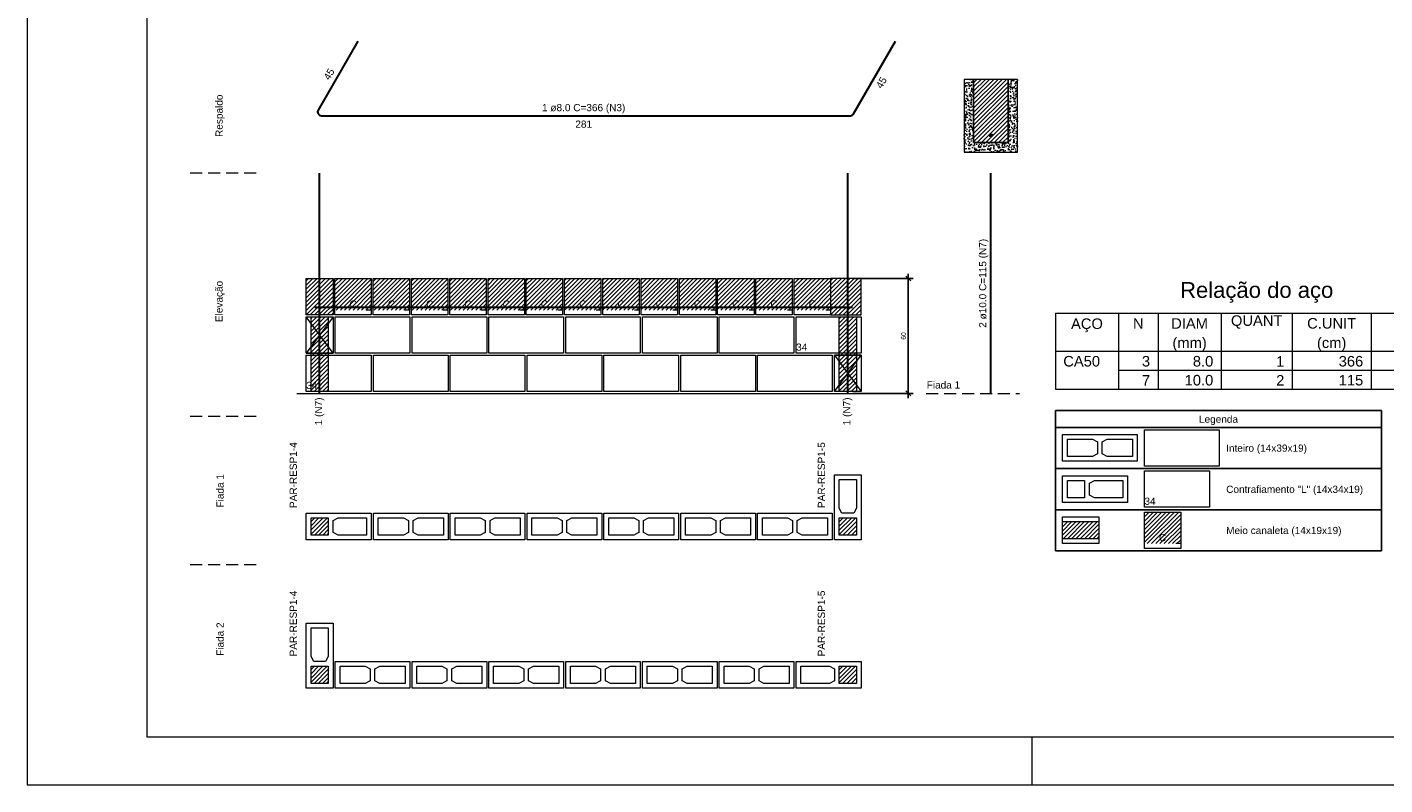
# Model space of a CAD drawing. Header units: millimetres. Extents: x 337 to 624, y -381 to -65.
# Tile 62 of 138: x 442 to 470, y -253 to -237. Entities that reach past the tile are written whole.
import ezdxf

# ---------------------------------------------------------------- set-up
doc = ezdxf.new("R2010")
doc.units = ezdxf.units.MM
doc.header["$MEASUREMENT"] = 0
doc.linetypes.add('Dashed2', pattern=[0.375, 0.25, -0.125])
doc.linetypes.add('DOT', pattern=[6.35, 0, -6.35])
doc.layers.get('0').update_dxf_attribs({"lineweight": 5})
for name, color, linetype, lineweight in [('Armadura', 7, 'Continuous', 30), ('Armaduras em corte', 14, 'Continuous', 0), ('Cotas', 7, 'Continuous', 5), ('Descrição da armadura', 7, 'Continuous', 5), ('DI-Tabelas', 7, 'Continuous', 25), ('PA-Ajustes', 8, 'Continuous', 5), ('PA-Graute', 8, 'Continuous', 0), ('PA-Piso', 7, 'Continuous', 20), ('PE-Contrafiamento L', 1, 'Continuous', 13), ('PE-Inteiro', 7, 'Continuous', 5), ('PE-Meio canaleta', 5, 'Continuous', 5), ('PE-Paredes', 1, 'Continuous', 5), ('PRANCHA 01', 7, 'Continuous', 20), ('Relação do aço', 7, 'Continuous', 0), ('Texto da cota', 7, 'Continuous', 0), ('Textos armaduras', 7, 'Continuous', 5)]:
    doc.layers.add(name, color=color, linetype=linetype, lineweight=lineweight)
doc.styles.add('Arial', font='arial.ttf')
doc.dimstyles.new('UM_25.000000', dxfattribs={"dimtxt": 0.18, "dimasz": 0.1, "dimexe": 0.1, "dimexo": 0.2, "dimgap": 0, "dimtad": 1, "dimtih": 1, "dimtoh": 1, "dimdec": 1, "dimlfac": 25, "dimzin": 0, "dimdsep": 46, "dimtxsty": 'Standard', "dimcen": 0.09, "dimdle": 0.1, "dimadec": 1, "dimazin": 2, "dimtfac": 1, "dimtdec": 4, "dimtofl": 0, "dimtmove": 0, "dimatfit": 3, "dimfxl": 1, "dimtolj": 1, "dimarcsym": 0})
pattern_1 = [(45, (442.926643, -414.46025), (-0.044194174, 0.044194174), [])]

# ---------------------------------------------------------------- blocks, each defined once
blk = doc.blocks.new('_Oblique')
at = {"color": 0, "linetype": 'ByBlock', "lineweight": -2}
blk.add_line((-0.5, -0.5), (0.5, 0.5), dxfattribs=at)
blk = doc.blocks.new('*D451')
at = {"layer": 'Cotas', "color": 0, "lineweight": -2, "transparency": 16777216}
for p, q in [((458.907, -242.355), (460.172, -242.355)), ((460.072, -244.855), (460.072, -242.255)), ((458.907, -244.755), (460.172, -244.755))]:
    blk.add_line(p, q, dxfattribs=at)
at = {"layer": 'Defpoints', "color": 0, "transparency": 16777216}
for p in [(458.807, -242.355), (460.072, -242.355), (458.807, -244.755)]:
    blk.add_point(p, dxfattribs=at)
at = {"layer": 'Cotas', "color": 0, "lineweight": -2, "transparency": 16777216, "xscale": 0.1, "yscale": 0.1, "zscale": 0.1}
for p, rotation in [((460.072, -242.355), 90), ((460.072, -244.755), 270)]:
    blk.add_blockref('_Oblique', p, dxfattribs=dict(at, rotation=rotation))
at = {"layer": 'Cotas', "transparency": 16777216, "insert": (459.972, -243.555), "char_height": 0.1, "attachment_point": 5, "rotation": 90, "style": 'Arial'}
blk.add_mtext('\\A1;60', dxfattribs=at)

msp = doc.modelspace()

# ---------------------------------------------------------------- hatches: boundary and pattern name
at = {"layer": 'Armaduras em corte', "linetype": 'Continuous'}
msp.add_hatch(color=14, dxfattribs=at).paths.add_polyline_path([(461.829, -239.3631), (461.8289, -239.3603), (461.8286, -239.3575), (461.828, -239.3548), (461.8271, -239.3521), (461.826, -239.3496), (461.8248, -239.3471), (461.8233, -239.3447), (461.8216, -239.3425), (461.8197, -239.3405), (461.8176, -239.3386), (461.8154, -239.3369), (461.813, -239.3354), (461.8106, -239.3341), (461.808, -239.333), (461.8053, -239.3322), (461.8026, -239.3316), (461.7998, -239.3312), (461.797, -239.3311), (461.7943, -239.3312), (461.7915, -239.3316), (461.7888, -239.3322), (461.7861, -239.333), (461.7835, -239.3341), (461.781, -239.3354), (461.7787, -239.3369), (461.7765, -239.3386), (461.7744, -239.3405), (461.7725, -239.3425), (461.7708, -239.3447), (461.7693, -239.3471), (461.768, -239.3496), (461.767, -239.3521), (461.7661, -239.3548), (461.7655, -239.3575), (461.7652, -239.3603), (461.765, -239.3631), (461.7652, -239.3659), (461.7655, -239.3687), (461.7661, -239.3714), (461.767, -239.374), (461.768, -239.3766), (461.7693, -239.3791), (461.7708, -239.3814), (461.7725, -239.3837), (461.7744, -239.3857), (461.7765, -239.3876), (461.7787, -239.3893), (461.781, -239.3908), (461.7835, -239.3921), (461.7861, -239.3932), (461.7888, -239.394), (461.7915, -239.3946), (461.7943, -239.395), (461.797, -239.3951), (461.7998, -239.395), (461.8026, -239.3946), (461.8053, -239.394), (461.808, -239.3932), (461.8106, -239.3921), (461.813, -239.3908), (461.8154, -239.3893), (461.8176, -239.3876), (461.8197, -239.3857), (461.8216, -239.3837), (461.8233, -239.3814), (461.8248, -239.3791), (461.826, -239.3766), (461.8271, -239.374), (461.828, -239.3714), (461.8286, -239.3687), (461.8289, -239.3659)])
at = {"layer": 'PA-Ajustes', "linetype": 'Continuous'}
h = msp.add_hatch(dxfattribs=at)
h.set_pattern_fill('ANSI31', color=8, scale=0.5, style=0)
h.set_pattern_definition(pattern_1)
h.paths.add_polyline_path([(447.487, -242.3551), (448.047, -242.3551), (448.047, -243.1151), (447.487, -243.1151)])
h = msp.add_hatch(dxfattribs=at)
h.set_pattern_fill('ANSI31', color=8, scale=0.5, style=0)
h.set_pattern_definition(pattern_1)
h.paths.add_polyline_path([(458.447, -242.3551), (458.447, -243.1151), (459.087, -243.1151), (459.087, -242.3551)])
at = {"layer": 'PA-Graute', "linetype": 'Continuous'}
h = msp.add_hatch(dxfattribs=at)
h.set_pattern_fill('ANSI31', color=8, scale=0.5, style=0)
h.set_pattern_definition(pattern_1)
h.paths.add_polyline_path([(461.437, -239.5151), (462.157, -239.5151), (462.157, -238.1951), (461.437, -238.1951)])
h = msp.add_hatch(dxfattribs=at)
h.set_pattern_fill('ANSI31', color=8, scale=0.5, style=0)
h.set_pattern_definition(pattern_1)
h.paths.add_polyline_path([(448.087, -242.3551), (448.847, -242.3551), (448.847, -243.0151), (448.087, -243.0151)])
h = msp.add_hatch(dxfattribs=at)
h.set_pattern_fill('ANSI31', color=8, scale=0.5, style=0)
h.set_pattern_definition(pattern_1)
h.paths.add_polyline_path([(448.887, -242.3551), (449.647, -242.3551), (449.647, -243.0151), (448.887, -243.0151)])
h = msp.add_hatch(dxfattribs=at)
h.set_pattern_fill('ANSI31', color=8, scale=0.5, style=0)
h.set_pattern_definition(pattern_1)
h.paths.add_polyline_path([(449.687, -242.3551), (450.447, -242.3551), (450.447, -243.0151), (449.687, -243.0151)])
h = msp.add_hatch(dxfattribs=at)
h.set_pattern_fill('ANSI31', color=8, scale=0.5, style=0)
h.set_pattern_definition(pattern_1)
h.paths.add_polyline_path([(450.487, -242.3551), (451.247, -242.3551), (451.247, -243.0151), (450.487, -243.0151)])
h = msp.add_hatch(dxfattribs=at)
h.set_pattern_fill('ANSI31', color=8, scale=0.5, style=0)
h.set_pattern_definition(pattern_1)
h.paths.add_polyline_path([(451.287, -242.3551), (452.047, -242.3551), (452.047, -243.0151), (451.287, -243.0151)])
h = msp.add_hatch(dxfattribs=at)
h.set_pattern_fill('ANSI31', color=8, scale=0.5, style=0)
h.set_pattern_definition(pattern_1)
h.paths.add_polyline_path([(452.087, -242.3551), (452.847, -242.3551), (452.847, -243.0151), (452.087, -243.0151)])
h = msp.add_hatch(dxfattribs=at)
h.set_pattern_fill('ANSI31', color=8, scale=0.5, style=0)
h.set_pattern_definition(pattern_1)
h.paths.add_polyline_path([(452.887, -242.3551), (453.647, -242.3551), (453.647, -243.0151), (452.887, -243.0151)])
h = msp.add_hatch(dxfattribs=at)
h.set_pattern_fill('ANSI31', color=8, scale=0.5, style=0)
h.set_pattern_definition(pattern_1)
h.paths.add_polyline_path([(453.687, -242.3551), (454.447, -242.3551), (454.447, -243.0151), (453.687, -243.0151)])
h = msp.add_hatch(dxfattribs=at)
h.set_pattern_fill('ANSI31', color=8, scale=0.5, style=0)
h.set_pattern_definition(pattern_1)
h.paths.add_polyline_path([(454.487, -242.3551), (455.247, -242.3551), (455.247, -243.0151), (454.487, -243.0151)])
h = msp.add_hatch(dxfattribs=at)
h.set_pattern_fill('ANSI31', color=8, scale=0.5, style=0)
h.set_pattern_definition(pattern_1)
h.paths.add_polyline_path([(455.287, -242.3551), (456.047, -242.3551), (456.047, -243.0151), (455.287, -243.0151)])
h = msp.add_hatch(dxfattribs=at)
h.set_pattern_fill('ANSI31', color=8, scale=0.5, style=0)
h.set_pattern_definition(pattern_1)
h.paths.add_polyline_path([(456.087, -242.3551), (456.847, -242.3551), (456.847, -243.0151), (456.087, -243.0151)])
h = msp.add_hatch(dxfattribs=at)
h.set_pattern_fill('ANSI31', color=8, scale=0.5, style=0)
h.set_pattern_definition(pattern_1)
h.paths.add_polyline_path([(456.887, -242.3551), (457.647, -242.3551), (457.647, -243.0151), (456.887, -243.0151)])
h = msp.add_hatch(dxfattribs=at)
h.set_pattern_fill('ANSI31', color=8, scale=0.5, style=0)
h.set_pattern_definition(pattern_1)
h.paths.add_polyline_path([(457.687, -242.3551), (458.447, -242.3551), (458.447, -243.0151), (457.687, -243.0151)])
h = msp.add_hatch(dxfattribs=at)
h.set_pattern_fill('ANSI31', color=8, scale=0.5, style=0)
h.set_pattern_definition(pattern_1)
h.paths.add_polyline_path([(447.587, -243.1551), (447.947, -243.1551), (447.947, -244.7151), (447.587, -244.7151)])
h = msp.add_hatch(dxfattribs=at)
h.set_pattern_fill('ANSI31', color=8, scale=0.5, style=0)
h.set_pattern_definition(pattern_1)
h.paths.add_polyline_path([(458.627, -243.1551), (458.987, -243.1551), (458.987, -244.7151), (458.627, -244.7151)])
h = msp.add_hatch(dxfattribs=at)
h.set_pattern_fill('ANSI31', color=8, scale=0.5, style=0)
h.set_pattern_definition(pattern_1)
h.paths.add_polyline_path([(447.587, -247.3544), (447.947, -247.3544), (447.947, -247.7144), (447.587, -247.7144)])
h = msp.add_hatch(dxfattribs=at)
h.set_pattern_fill('ANSI31', color=8, scale=0.5, style=0)
h.set_pattern_definition(pattern_1)
h.paths.add_polyline_path([(458.627, -247.7144), (458.627, -247.3544), (458.987, -247.3544), (458.987, -247.7144)])
h = msp.add_hatch(dxfattribs=at)
h.set_pattern_fill('ANSI31', color=8, scale=0.5, style=0)
h.set_pattern_definition(pattern_1)
h.paths.add_polyline_path([(463.297, -247.4341), (464.057, -247.4341), (464.057, -247.7941), (463.297, -247.7941)])
h = msp.add_hatch(dxfattribs=at)
h.set_pattern_fill('ANSI31', color=8, scale=0.5, style=0)
h.set_pattern_definition(pattern_1)
h.paths.add_polyline_path([(465.007, -247.2341), (465.767, -247.2341), (465.767, -247.8941), (465.007, -247.8941)])
h = msp.add_hatch(dxfattribs=at)
h.set_pattern_fill('ANSI31', color=8, scale=0.5, style=0)
h.set_pattern_definition(pattern_1)
h.paths.add_polyline_path([(447.587, -250.8138), (447.587, -250.4538), (447.947, -250.4538), (447.947, -250.8138)])
h = msp.add_hatch(dxfattribs=at)
h.set_pattern_fill('ANSI31', color=8, scale=0.5, style=0)
h.set_pattern_definition(pattern_1)
h.paths.add_polyline_path([(458.987, -250.8138), (458.627, -250.8138), (458.627, -250.4538), (458.987, -250.4538)])
at = {"layer": 'PE-Meio canaleta', "linetype": 'Continuous'}
h = msp.add_hatch(dxfattribs=at)
h.set_pattern_fill('AR-CONC', color=5, scale=0.02, style=0)
h.set_pattern_definition([(50, (442.92664, -414.46025), (0.14345204, -0.01255043), [0.015, -0.165]), (355, (442.92664, -414.46025), (-0.02775027, 0.15043843), [0.012, -0.132]), (100.4514, (442.9386, -414.4613), (0.11570188, 0.13788791), [0.01274804, -0.14022842]), (46.1842, (442.92664, -414.42025), (0.21344821, -0.0331038), [0.0225, -0.2475]), (96.6356, (442.94443, -414.423), (0.18693254, 0.19482357), [0.01912206, -0.2103426]), (351.1842, (442.92664, -414.42025), (0.1869324, 0.19482372), [0.018, -0.198]), (21, (442.94664, -414.43025), (0.11938141, -0.08052378), [0.015, -0.165]), (326, (442.94664, -414.43025), (0.04866307, 0.14503001), [0.012, -0.132]), (71.4514, (442.95659, -414.43696), (0.16804453, 0.0645061), [0.01274804, -0.14022842]), (37.5, (442.926643, -414.46025), (0.002431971, 0.066578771), [0, -0.1304, 0, -0.134, 0, -0.1325]), (7.5, (442.92664, -414.46025), (0.052613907, 0.078882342), [0, -0.0764, 0, -0.1274, 0, -0.0505]), (327.5, (442.882043, -414.46025), (0.106764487, -0.004510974), [0, -0.05, 0, -0.156, 0, -0.207]), (317.5, (442.86204, -414.46025), (0.116637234, 0.020020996), [0, -0.065, 0, -0.1036, 0, -0.147])])
h.paths.add_polyline_path([(461.237, -239.7151), (462.357, -239.7151), (462.357, -238.1951), (462.157, -238.1951), (462.157, -239.5151), (461.437, -239.5151), (461.437, -238.1951), (461.237, -238.1951)])

# ---------------------------------------------------------------- linework, layer by layer
at = {"layer": 'Armadura'}
for p, q in [((448.567, -237.3962), (447.7363, -238.8351)), ((458.9301, -238.9151), (459.807, -237.3962)), ((447.8056, -238.9551), (458.8609, -238.9551)), ((461.797, -244.7551), (461.797, -240.1551)), ((447.667, -242.9551), (458.907, -242.9551))]:
    msp.add_line(p, q, dxfattribs=at)
for points in [[(447.767, -244.7551), (447.767, -240.1551)], [(458.807, -244.7551), (458.807, -240.1551)]]:
    msp.add_lwpolyline(points, dxfattribs=at)
for centre, start, end in [((447.8056, -238.8751), 150, 270), ((458.8609, -238.8751), 270, 330)]:
    msp.add_arc(centre, 0.08, start, end, dxfattribs=at)
at = {"layer": 'Armaduras em corte'}
msp.add_circle((461.797, -239.3631), 0.032, dxfattribs=at)
at = {"layer": 'DI-Tabelas'}
for p, q in [((463.147, -245.4641), (463.147, -245.1151)), ((463.147, -245.1151), (469.9655, -245.1151)), ((469.9655, -245.1151), (469.9655, -245.4641)), ((469.9655, -245.4641), (463.147, -245.4641)), ((463.147, -246.3241), (463.147, -245.4641)), ((469.9655, -245.4641), (469.9655, -246.3241)), ((464.857, -246.3241), (463.147, -246.3241)), ((463.147, -247.1841), (463.147, -246.3241)), ((466.567, -246.3241), (464.857, -246.3241)), ((469.9655, -246.3241), (466.567, -246.3241)), ((469.9655, -246.3241), (469.9655, -247.1841)), ((464.857, -247.1841), (463.147, -247.1841)), ((463.147, -248.0441), (463.147, -247.1841)), ((466.567, -247.1841), (464.857, -247.1841)), ((469.9655, -247.1841), (466.567, -247.1841)), ((469.9655, -247.1841), (469.9655, -248.0441)), ((464.857, -248.0441), (463.147, -248.0441)), ((466.567, -248.0441), (464.857, -248.0441)), ((469.9655, -248.0441), (466.567, -248.0441))]:
    msp.add_line(p, q, dxfattribs=at)
at = {"layer": 'PA-Ajustes', "linetype": 'Continuous'}
for points in [[(447.487, -242.3551), (448.047, -242.3551), (448.047, -243.1151), (447.487, -243.1151)], [(458.447, -242.3551), (458.447, -243.1151), (459.087, -243.1151), (459.087, -242.3551)]]:
    msp.add_lwpolyline(points, close=True, dxfattribs=at)
at = {"layer": 'PA-Graute', "color": 8, "linetype": 'Continuous'}
for points in [[(447.587, -243.1551), (447.947, -243.1551), (447.947, -244.7151), (447.587, -244.7151)], [(458.627, -243.1551), (458.987, -243.1551), (458.987, -244.7151), (458.627, -244.7151)]]:
    msp.add_lwpolyline(points, close=True, dxfattribs=at)
at = {"layer": 'PA-Piso', "linetype": 'Dashed2'}
for p, q in [((446.437, -240.1551), (444.937, -240.1551)), ((460.447, -244.7551), (462.397, -244.7551)), ((446.437, -245.2401), (444.937, -245.2401)), ((446.437, -248.3394), (444.937, -248.3394))]:
    msp.add_line(p, q, dxfattribs=at)
at = {"layer": 'PA-Piso'}
msp.add_line((447.287, -244.7551), (459.847, -244.7551), dxfattribs=at)
at = {"layer": 'PE-Contrafiamento L', "linetype": 'Continuous'}
for p, q in [((447.487, -243.9151), (447.487, -243.1551)), ((447.487, -243.1551), (448.047, -243.1551)), ((448.047, -243.1551), (447.487, -243.9151)), ((448.047, -243.9151), (447.487, -243.1551)), ((447.487, -243.1551), (448.047, -243.1551)), ((448.047, -243.1551), (448.047, -243.9151)), ((457.727, -243.9151), (457.727, -243.1551)), ((457.727, -243.1551), (459.087, -243.1551)), ((459.087, -243.1551), (459.087, -243.9151)), ((448.047, -243.9151), (447.487, -243.9151)), ((447.487, -243.9151), (448.047, -243.9151)), ((447.487, -243.9551), (448.847, -243.9551)), ((447.487, -244.7151), (447.487, -243.9551)), ((448.847, -243.9551), (448.847, -244.7151)), ((459.087, -243.9151), (457.727, -243.9151)), ((458.527, -243.9551), (459.087, -243.9551)), ((458.527, -244.7151), (459.087, -243.9551)), ((459.087, -243.9551), (458.527, -243.9551)), ((458.527, -243.9551), (459.087, -244.7151)), ((458.527, -244.7151), (458.527, -243.9551)), ((459.087, -243.9551), (459.087, -244.7151)), ((448.847, -244.7151), (447.487, -244.7151)), ((459.087, -244.7151), (458.527, -244.7151)), ((459.087, -244.7151), (458.527, -244.7151)), ((458.527, -247.8144), (458.527, -246.4544)), ((458.527, -246.4544), (459.087, -246.4544)), ((459.087, -246.4544), (459.087, -247.8144)), ((463.297, -246.4741), (464.657, -246.4741)), ((463.297, -247.0341), (463.297, -246.4741)), ((464.657, -246.4741), (464.657, -247.0341)), ((465.007, -246.3741), (466.367, -246.3741)), ((465.007, -247.1341), (465.007, -246.3741)), ((466.367, -246.3741), (466.367, -247.1341)), ((464.657, -247.0341), (463.297, -247.0341)), ((466.367, -247.1341), (465.007, -247.1341)), ((447.487, -247.2544), (448.847, -247.2544)), ((447.487, -247.8144), (447.487, -247.2544)), ((448.847, -247.2544), (448.847, -247.8144)), ((448.847, -247.8144), (447.487, -247.8144)), ((459.087, -247.8144), (458.527, -247.8144)), ((447.487, -250.9138), (447.487, -249.5538)), ((447.487, -249.5538), (448.047, -249.5538)), ((448.047, -249.5538), (448.047, -250.9138)), ((457.727, -250.9138), (457.727, -250.3538)), ((457.727, -250.3538), (459.087, -250.3538)), ((459.087, -250.3538), (459.087, -250.9138)), ((448.047, -250.9138), (447.487, -250.9138)), ((459.087, -250.9138), (457.727, -250.9138))]:
    msp.add_line(p, q, dxfattribs=at)
at = {"layer": 'PE-Contrafiamento L', "linetype": 'Continuous', "lineweight": 5}
for p, q in [((458.627, -247.1504), (458.627, -246.5544)), ((458.627, -246.5544), (458.987, -246.5544)), ((458.987, -246.5544), (458.987, -247.1504)), ((463.397, -246.5741), (463.757, -246.5741)), ((463.397, -246.9341), (463.397, -246.5741)), ((463.757, -246.5741), (463.757, -246.9341)), ((463.857, -246.6301), (463.961, -246.5741)), ((463.961, -246.5741), (464.557, -246.5741)), ((464.557, -246.5741), (464.557, -246.9341)), ((463.857, -246.8781), (463.857, -246.6301)), ((463.961, -246.9341), (463.857, -246.8781)), ((458.683, -247.2544), (458.627, -247.1504)), ((458.987, -247.1504), (458.931, -247.2544)), ((463.757, -246.9341), (463.397, -246.9341)), ((464.557, -246.9341), (463.961, -246.9341)), ((447.587, -247.3544), (447.947, -247.3544)), ((447.587, -247.7144), (447.587, -247.3544)), ((447.947, -247.3544), (447.947, -247.7144)), ((448.047, -247.4104), (448.151, -247.3544)), ((448.047, -247.6584), (448.047, -247.4104)), ((448.151, -247.3544), (448.747, -247.3544)), ((448.747, -247.3544), (448.747, -247.7144)), ((458.627, -247.7144), (458.627, -247.3544)), ((458.627, -247.3544), (458.987, -247.3544)), ((458.931, -247.2544), (458.683, -247.2544)), ((458.987, -247.3544), (458.987, -247.7144)), ((447.947, -247.7144), (447.587, -247.7144)), ((448.151, -247.7144), (448.047, -247.6584)), ((448.747, -247.7144), (448.151, -247.7144)), ((458.987, -247.7144), (458.627, -247.7144)), ((447.587, -250.2498), (447.587, -249.6538)), ((447.587, -249.6538), (447.947, -249.6538)), ((447.947, -249.6538), (447.947, -250.2498)), ((447.643, -250.3538), (447.587, -250.2498)), ((447.947, -250.2498), (447.891, -250.3538)), ((447.587, -250.8138), (447.587, -250.4538)), ((447.587, -250.4538), (447.947, -250.4538)), ((447.891, -250.3538), (447.643, -250.3538)), ((447.947, -250.4538), (447.947, -250.8138)), ((457.827, -250.8138), (457.827, -250.4538)), ((457.827, -250.4538), (458.423, -250.4538)), ((458.423, -250.4538), (458.527, -250.5098)), ((458.527, -250.5098), (458.527, -250.7578)), ((458.627, -250.8138), (458.627, -250.4538)), ((458.627, -250.4538), (458.987, -250.4538)), ((458.987, -250.4538), (458.987, -250.8138)), ((447.947, -250.8138), (447.587, -250.8138)), ((458.423, -250.8138), (457.827, -250.8138)), ((458.527, -250.7578), (458.423, -250.8138)), ((458.987, -250.8138), (458.627, -250.8138))]:
    msp.add_line(p, q, dxfattribs=at)
at = {"layer": 'PE-Inteiro', "linetype": 'Continuous'}
for p, q in [((448.0928, -243.1551), (449.6528, -243.1551)), ((448.0928, -243.9151), (448.0928, -243.1551)), ((449.6528, -243.1551), (449.6528, -243.9151)), ((449.6985, -243.1551), (451.2585, -243.1551)), ((449.6985, -243.9151), (449.6985, -243.1551)), ((451.2585, -243.1551), (451.2585, -243.9151)), ((451.3042, -243.1551), (452.8642, -243.1551)), ((451.3042, -243.9151), (451.3042, -243.1551)), ((452.8642, -243.1551), (452.8642, -243.9151)), ((452.9099, -243.1551), (454.4699, -243.1551)), ((452.9099, -243.9151), (452.9099, -243.1551)), ((454.4699, -243.1551), (454.4699, -243.9151)), ((454.5156, -243.1551), (456.0756, -243.1551)), ((454.5156, -243.9151), (454.5156, -243.1551)), ((456.0756, -243.1551), (456.0756, -243.9151)), ((456.1213, -243.1551), (457.6813, -243.1551)), ((456.1213, -243.9151), (456.1213, -243.1551)), ((457.6813, -243.1551), (457.6813, -243.9151)), ((449.6528, -243.9151), (448.0928, -243.9151)), ((448.8928, -243.9551), (450.4528, -243.9551)), ((448.8928, -244.7151), (448.8928, -243.9551)), ((451.2585, -243.9151), (449.6985, -243.9151)), ((450.4528, -243.9551), (450.4528, -244.7151)), ((450.4985, -243.9551), (452.0585, -243.9551)), ((450.4985, -244.7151), (450.4985, -243.9551)), ((452.8642, -243.9151), (451.3042, -243.9151)), ((452.0585, -243.9551), (452.0585, -244.7151)), ((452.1042, -243.9551), (453.6642, -243.9551)), ((452.1042, -244.7151), (452.1042, -243.9551)), ((454.4699, -243.9151), (452.9099, -243.9151)), ((453.6642, -243.9551), (453.6642, -244.7151)), ((453.7099, -243.9551), (455.2699, -243.9551)), ((453.7099, -244.7151), (453.7099, -243.9551)), ((456.0756, -243.9151), (454.5156, -243.9151)), ((455.2699, -243.9551), (455.2699, -244.7151)), ((455.3156, -243.9551), (456.8756, -243.9551)), ((455.3156, -244.7151), (455.3156, -243.9551)), ((457.6813, -243.9151), (456.1213, -243.9151)), ((456.8756, -243.9551), (456.8756, -244.7151)), ((456.9213, -243.9551), (458.4813, -243.9551)), ((456.9213, -244.7151), (456.9213, -243.9551)), ((458.4813, -243.9551), (458.4813, -244.7151)), ((450.4528, -244.7151), (448.8928, -244.7151)), ((452.0585, -244.7151), (450.4985, -244.7151)), ((453.6642, -244.7151), (452.1042, -244.7151)), ((455.2699, -244.7151), (453.7099, -244.7151)), ((456.8756, -244.7151), (455.3156, -244.7151)), ((458.4813, -244.7151), (456.9213, -244.7151)), ((463.297, -245.6141), (464.857, -245.6141)), ((463.297, -246.1741), (463.297, -245.6141)), ((464.857, -245.6141), (464.857, -246.1741)), ((465.007, -245.5141), (466.567, -245.5141)), ((465.007, -246.2741), (465.007, -245.5141)), ((466.567, -245.5141), (466.567, -246.2741)), ((464.857, -246.1741), (463.297, -246.1741)), ((466.567, -246.2741), (465.007, -246.2741)), ((448.8928, -247.2544), (450.4528, -247.2544)), ((448.8928, -247.8144), (448.8928, -247.2544)), ((450.4528, -247.2544), (450.4528, -247.8144)), ((450.4985, -247.2544), (452.0585, -247.2544)), ((450.4985, -247.8144), (450.4985, -247.2544)), ((452.0585, -247.2544), (452.0585, -247.8144)), ((452.1042, -247.2544), (453.6642, -247.2544)), ((452.1042, -247.8144), (452.1042, -247.2544)), ((453.6642, -247.2544), (453.6642, -247.8144)), ((453.7099, -247.2544), (455.2699, -247.2544)), ((453.7099, -247.8144), (453.7099, -247.2544)), ((455.2699, -247.2544), (455.2699, -247.8144)), ((455.3156, -247.2544), (456.8756, -247.2544)), ((455.3156, -247.8144), (455.3156, -247.2544)), ((456.8756, -247.2544), (456.8756, -247.8144)), ((456.9213, -247.2544), (458.4813, -247.2544)), ((456.9213, -247.8144), (456.9213, -247.2544)), ((458.4813, -247.2544), (458.4813, -247.8144)), ((450.4528, -247.8144), (448.8928, -247.8144)), ((452.0585, -247.8144), (450.4985, -247.8144)), ((453.6642, -247.8144), (452.1042, -247.8144)), ((455.2699, -247.8144), (453.7099, -247.8144)), ((456.8756, -247.8144), (455.3156, -247.8144)), ((458.4813, -247.8144), (456.9213, -247.8144)), ((448.0928, -250.3538), (449.6528, -250.3538)), ((448.0928, -250.9138), (448.0928, -250.3538)), ((449.6528, -250.3538), (449.6528, -250.9138)), ((449.6985, -250.3538), (451.2585, -250.3538)), ((449.6985, -250.9138), (449.6985, -250.3538)), ((451.2585, -250.3538), (451.2585, -250.9138)), ((451.3042, -250.3538), (452.8642, -250.3538)), ((451.3042, -250.9138), (451.3042, -250.3538)), ((452.8642, -250.3538), (452.8642, -250.9138)), ((452.9099, -250.3538), (454.4699, -250.3538)), ((452.9099, -250.9138), (452.9099, -250.3538)), ((454.4699, -250.3538), (454.4699, -250.9138)), ((454.5156, -250.3538), (456.0756, -250.3538)), ((454.5156, -250.9138), (454.5156, -250.3538)), ((456.0756, -250.3538), (456.0756, -250.9138)), ((456.1213, -250.3538), (457.6813, -250.3538)), ((456.1213, -250.9138), (456.1213, -250.3538)), ((457.6813, -250.3538), (457.6813, -250.9138)), ((449.6528, -250.9138), (448.0928, -250.9138)), ((451.2585, -250.9138), (449.6985, -250.9138)), ((452.8642, -250.9138), (451.3042, -250.9138)), ((454.4699, -250.9138), (452.9099, -250.9138)), ((456.0756, -250.9138), (454.5156, -250.9138)), ((457.6813, -250.9138), (456.1213, -250.9138))]:
    msp.add_line(p, q, dxfattribs=at)
at = {"layer": 'PE-Inteiro', "linetype": 'Continuous', "lineweight": 5}
for p, q in [((463.397, -245.7141), (463.923, -245.7141)), ((463.397, -246.0741), (463.397, -245.7141)), ((463.923, -245.7141), (464.027, -245.7701)), ((464.027, -245.7701), (464.027, -246.0181)), ((464.127, -245.7701), (464.231, -245.7141)), ((464.127, -246.0181), (464.127, -245.7701)), ((464.231, -245.7141), (464.757, -245.7141)), ((464.757, -245.7141), (464.757, -246.0741)), ((464.027, -246.0181), (463.923, -246.0741)), ((464.231, -246.0741), (464.127, -246.0181)), ((463.923, -246.0741), (463.397, -246.0741)), ((464.757, -246.0741), (464.231, -246.0741)), ((448.9928, -247.3544), (449.5188, -247.3544)), ((448.9928, -247.7144), (448.9928, -247.3544)), ((449.5188, -247.3544), (449.6228, -247.4104)), ((449.6228, -247.4104), (449.6228, -247.6584)), ((449.7228, -247.4104), (449.8268, -247.3544)), ((449.7228, -247.6584), (449.7228, -247.4104)), ((449.8268, -247.3544), (450.3528, -247.3544)), ((450.3528, -247.3544), (450.3528, -247.7144)), ((450.5985, -247.3544), (451.1245, -247.3544)), ((450.5985, -247.7144), (450.5985, -247.3544)), ((451.1245, -247.3544), (451.2285, -247.4104)), ((451.2285, -247.4104), (451.2285, -247.6584)), ((451.3285, -247.4104), (451.4325, -247.3544)), ((451.3285, -247.6584), (451.3285, -247.4104)), ((451.4325, -247.3544), (451.9585, -247.3544)), ((451.9585, -247.3544), (451.9585, -247.7144)), ((452.2042, -247.3544), (452.7302, -247.3544)), ((452.2042, -247.7144), (452.2042, -247.3544)), ((452.7302, -247.3544), (452.8342, -247.4104)), ((452.8342, -247.4104), (452.8342, -247.6584)), ((452.9342, -247.4104), (453.0382, -247.3544)), ((452.9342, -247.6584), (452.9342, -247.4104)), ((453.0382, -247.3544), (453.5642, -247.3544)), ((453.5642, -247.3544), (453.5642, -247.7144)), ((453.8099, -247.3544), (454.3359, -247.3544)), ((453.8099, -247.7144), (453.8099, -247.3544)), ((454.3359, -247.3544), (454.4399, -247.4104)), ((454.4399, -247.4104), (454.4399, -247.6584)), ((454.5399, -247.4104), (454.6439, -247.3544)), ((454.5399, -247.6584), (454.5399, -247.4104)), ((454.6439, -247.3544), (455.1699, -247.3544)), ((455.1699, -247.3544), (455.1699, -247.7144)), ((455.4156, -247.3544), (455.9416, -247.3544)), ((455.4156, -247.7144), (455.4156, -247.3544)), ((455.9416, -247.3544), (456.0456, -247.4104)), ((456.0456, -247.4104), (456.0456, -247.6584)), ((456.1456, -247.4104), (456.2496, -247.3544)), ((456.1456, -247.6584), (456.1456, -247.4104)), ((456.2496, -247.3544), (456.7756, -247.3544)), ((456.7756, -247.3544), (456.7756, -247.7144)), ((457.0213, -247.3544), (457.5473, -247.3544)), ((457.0213, -247.7144), (457.0213, -247.3544)), ((457.5473, -247.3544), (457.6513, -247.4104)), ((457.6513, -247.4104), (457.6513, -247.6584)), ((457.7513, -247.4104), (457.8553, -247.3544)), ((457.7513, -247.6584), (457.7513, -247.4104)), ((457.8553, -247.3544), (458.3813, -247.3544)), ((458.3813, -247.3544), (458.3813, -247.7144)), ((449.5188, -247.7144), (448.9928, -247.7144)), ((449.6228, -247.6584), (449.5188, -247.7144)), ((449.8268, -247.7144), (449.7228, -247.6584)), ((450.3528, -247.7144), (449.8268, -247.7144)), ((451.1245, -247.7144), (450.5985, -247.7144)), ((451.2285, -247.6584), (451.1245, -247.7144)), ((451.4325, -247.7144), (451.3285, -247.6584)), ((451.9585, -247.7144), (451.4325, -247.7144)), ((452.7302, -247.7144), (452.2042, -247.7144)), ((452.8342, -247.6584), (452.7302, -247.7144)), ((453.0382, -247.7144), (452.9342, -247.6584)), ((453.5642, -247.7144), (453.0382, -247.7144)), ((454.3359, -247.7144), (453.8099, -247.7144)), ((454.4399, -247.6584), (454.3359, -247.7144)), ((454.6439, -247.7144), (454.5399, -247.6584)), ((455.1699, -247.7144), (454.6439, -247.7144)), ((455.9416, -247.7144), (455.4156, -247.7144)), ((456.0456, -247.6584), (455.9416, -247.7144)), ((456.2496, -247.7144), (456.1456, -247.6584)), ((456.7756, -247.7144), (456.2496, -247.7144)), ((457.5473, -247.7144), (457.0213, -247.7144)), ((457.6513, -247.6584), (457.5473, -247.7144)), ((457.8553, -247.7144), (457.7513, -247.6584)), ((458.3813, -247.7144), (457.8553, -247.7144)), ((448.1928, -250.4538), (448.7188, -250.4538)), ((448.1928, -250.8138), (448.1928, -250.4538)), ((448.7188, -250.4538), (448.8228, -250.5098)), ((448.8228, -250.5098), (448.8228, -250.7578)), ((448.9228, -250.5098), (449.0268, -250.4538)), ((448.9228, -250.7578), (448.9228, -250.5098)), ((449.0268, -250.4538), (449.5528, -250.4538)), ((449.5528, -250.4538), (449.5528, -250.8138)), ((449.7985, -250.4538), (450.3245, -250.4538)), ((449.7985, -250.8138), (449.7985, -250.4538)), ((450.3245, -250.4538), (450.4285, -250.5098)), ((450.4285, -250.5098), (450.4285, -250.7578)), ((450.5285, -250.5098), (450.6325, -250.4538)), ((450.5285, -250.7578), (450.5285, -250.5098)), ((450.6325, -250.4538), (451.1585, -250.4538)), ((451.1585, -250.4538), (451.1585, -250.8138)), ((451.4042, -250.4538), (451.9302, -250.4538)), ((451.4042, -250.8138), (451.4042, -250.4538)), ((451.9302, -250.4538), (452.0342, -250.5098)), ((452.0342, -250.5098), (452.0342, -250.7578)), ((452.1342, -250.5098), (452.2382, -250.4538)), ((452.1342, -250.7578), (452.1342, -250.5098)), ((452.2382, -250.4538), (452.7642, -250.4538)), ((452.7642, -250.4538), (452.7642, -250.8138)), ((453.0099, -250.4538), (453.5359, -250.4538)), ((453.0099, -250.8138), (453.0099, -250.4538)), ((453.5359, -250.4538), (453.6399, -250.5098)), ((453.6399, -250.5098), (453.6399, -250.7578)), ((453.7399, -250.5098), (453.8439, -250.4538)), ((453.7399, -250.7578), (453.7399, -250.5098)), ((453.8439, -250.4538), (454.3699, -250.4538)), ((454.3699, -250.4538), (454.3699, -250.8138)), ((454.6156, -250.4538), (455.1416, -250.4538)), ((454.6156, -250.8138), (454.6156, -250.4538)), ((455.1416, -250.4538), (455.2456, -250.5098)), ((455.2456, -250.5098), (455.2456, -250.7578)), ((455.3456, -250.5098), (455.4496, -250.4538)), ((455.3456, -250.7578), (455.3456, -250.5098)), ((455.4496, -250.4538), (455.9756, -250.4538)), ((455.9756, -250.4538), (455.9756, -250.8138)), ((456.2213, -250.4538), (456.7473, -250.4538)), ((456.2213, -250.8138), (456.2213, -250.4538)), ((456.7473, -250.4538), (456.8513, -250.5098)), ((456.8513, -250.5098), (456.8513, -250.7578)), ((456.9513, -250.5098), (457.0553, -250.4538)), ((456.9513, -250.7578), (456.9513, -250.5098)), ((457.0553, -250.4538), (457.5813, -250.4538)), ((457.5813, -250.4538), (457.5813, -250.8138)), ((448.7188, -250.8138), (448.1928, -250.8138)), ((448.8228, -250.7578), (448.7188, -250.8138)), ((449.0268, -250.8138), (448.9228, -250.7578)), ((449.5528, -250.8138), (449.0268, -250.8138)), ((450.3245, -250.8138), (449.7985, -250.8138)), ((450.4285, -250.7578), (450.3245, -250.8138)), ((450.6325, -250.8138), (450.5285, -250.7578)), ((451.1585, -250.8138), (450.6325, -250.8138)), ((451.9302, -250.8138), (451.4042, -250.8138)), ((452.0342, -250.7578), (451.9302, -250.8138)), ((452.2382, -250.8138), (452.1342, -250.7578)), ((452.7642, -250.8138), (452.2382, -250.8138)), ((453.5359, -250.8138), (453.0099, -250.8138)), ((453.6399, -250.7578), (453.5359, -250.8138)), ((453.8439, -250.8138), (453.7399, -250.7578)), ((454.3699, -250.8138), (453.8439, -250.8138)), ((455.1416, -250.8138), (454.6156, -250.8138)), ((455.2456, -250.7578), (455.1416, -250.8138)), ((455.4496, -250.8138), (455.3456, -250.7578)), ((455.9756, -250.8138), (455.4496, -250.8138)), ((456.7473, -250.8138), (456.2213, -250.8138)), ((456.8513, -250.7578), (456.7473, -250.8138)), ((457.0553, -250.8138), (456.9513, -250.7578)), ((457.5813, -250.8138), (457.0553, -250.8138))]:
    msp.add_line(p, q, dxfattribs=at)
at = {"layer": 'PE-Meio canaleta', "linetype": 'Continuous'}
for p, q in [((461.437, -238.1951), (461.237, -238.1951)), ((461.237, -238.1951), (461.237, -239.7151)), ((461.437, -239.5151), (461.437, -238.1951)), ((462.357, -238.1951), (462.157, -238.1951)), ((462.157, -238.1951), (462.157, -239.5151)), ((462.357, -239.7151), (462.357, -238.1951)), ((462.157, -239.5151), (461.437, -239.5151)), ((461.237, -239.7151), (462.357, -239.7151)), ((448.087, -242.3551), (448.847, -242.3551)), ((448.087, -243.1151), (448.087, -242.3551)), ((448.847, -242.3551), (448.847, -243.1151)), ((448.887, -242.3551), (449.647, -242.3551)), ((448.887, -243.1151), (448.887, -242.3551)), ((449.647, -242.3551), (449.647, -243.1151)), ((449.687, -242.3551), (450.447, -242.3551)), ((449.687, -243.1151), (449.687, -242.3551)), ((450.447, -242.3551), (450.447, -243.1151)), ((450.487, -242.3551), (451.247, -242.3551)), ((450.487, -243.1151), (450.487, -242.3551)), ((451.247, -242.3551), (451.247, -243.1151)), ((451.287, -242.3551), (452.047, -242.3551)), ((451.287, -243.1151), (451.287, -242.3551)), ((452.047, -242.3551), (452.047, -243.1151)), ((452.087, -242.3551), (452.847, -242.3551)), ((452.087, -243.1151), (452.087, -242.3551)), ((452.847, -242.3551), (452.847, -243.1151)), ((452.887, -242.3551), (453.647, -242.3551)), ((452.887, -243.1151), (452.887, -242.3551)), ((453.647, -242.3551), (453.647, -243.1151)), ((453.687, -242.3551), (454.447, -242.3551)), ((453.687, -243.1151), (453.687, -242.3551)), ((454.447, -242.3551), (454.447, -243.1151)), ((454.487, -242.3551), (455.247, -242.3551)), ((454.487, -243.1151), (454.487, -242.3551)), ((455.247, -242.3551), (455.247, -243.1151)), ((455.287, -242.3551), (456.047, -242.3551)), ((455.287, -243.1151), (455.287, -242.3551)), ((456.047, -242.3551), (456.047, -243.1151)), ((456.087, -242.3551), (456.847, -242.3551)), ((456.087, -243.1151), (456.087, -242.3551)), ((456.847, -242.3551), (456.847, -243.1151)), ((456.887, -242.3551), (457.647, -242.3551)), ((456.887, -243.1151), (456.887, -242.3551)), ((457.647, -242.3551), (457.647, -243.1151)), ((457.687, -242.3551), (458.447, -242.3551)), ((457.687, -243.1151), (457.687, -242.3551)), ((458.447, -242.3551), (458.447, -243.1151)), ((448.847, -243.1151), (448.087, -243.1151)), ((449.647, -243.1151), (448.887, -243.1151)), ((450.447, -243.1151), (449.687, -243.1151)), ((451.247, -243.1151), (450.487, -243.1151)), ((452.047, -243.1151), (451.287, -243.1151)), ((452.847, -243.1151), (452.087, -243.1151)), ((453.647, -243.1151), (452.887, -243.1151)), ((454.447, -243.1151), (453.687, -243.1151)), ((455.247, -243.1151), (454.487, -243.1151)), ((456.047, -243.1151), (455.287, -243.1151)), ((456.847, -243.1151), (456.087, -243.1151)), ((457.647, -243.1151), (456.887, -243.1151)), ((458.447, -243.1151), (457.687, -243.1151)), ((463.297, -247.3341), (464.057, -247.3341)), ((463.297, -247.8941), (463.297, -247.3341)), ((464.057, -247.3341), (464.057, -247.8941)), ((465.007, -247.2341), (465.767, -247.2341)), ((465.007, -247.9941), (465.007, -247.2341)), ((465.767, -247.2341), (465.767, -247.9941)), ((464.057, -247.8941), (463.297, -247.8941)), ((465.767, -247.9941), (465.007, -247.9941))]:
    msp.add_line(p, q, dxfattribs=at)
at = {"layer": 'PE-Meio canaleta', "linetype": 'Continuous', "lineweight": 5}
for p, q in [((462.157, -238.1951), (461.437, -238.1951)), ((461.437, -238.1951), (461.437, -239.5151)), ((462.157, -239.5151), (462.157, -238.1951)), ((461.437, -239.5151), (462.157, -239.5151)), ((463.297, -247.4341), (464.057, -247.4341)), ((463.297, -247.7941), (463.297, -247.4341)), ((464.057, -247.4341), (464.057, -247.7941)), ((464.057, -247.7941), (463.297, -247.7941))]:
    msp.add_line(p, q, dxfattribs=at)
at = {"layer": 'PE-Meio canaleta', "color": 5, "linetype": 'DOT', "lineweight": 5}
for p, q in [((448.087, -242.3551), (448.847, -242.3551)), ((448.087, -243.0151), (448.087, -242.3551)), ((448.847, -242.3551), (448.847, -243.0151)), ((448.887, -242.3551), (449.647, -242.3551)), ((448.887, -243.0151), (448.887, -242.3551)), ((449.647, -242.3551), (449.647, -243.0151)), ((449.687, -242.3551), (450.447, -242.3551)), ((449.687, -243.0151), (449.687, -242.3551)), ((450.447, -242.3551), (450.447, -243.0151)), ((450.487, -242.3551), (451.247, -242.3551)), ((450.487, -243.0151), (450.487, -242.3551)), ((451.247, -242.3551), (451.247, -243.0151)), ((451.287, -242.3551), (452.047, -242.3551)), ((451.287, -243.0151), (451.287, -242.3551)), ((452.047, -242.3551), (452.047, -243.0151)), ((452.087, -242.3551), (452.847, -242.3551)), ((452.087, -243.0151), (452.087, -242.3551)), ((452.847, -242.3551), (452.847, -243.0151)), ((452.887, -242.3551), (453.647, -242.3551)), ((452.887, -243.0151), (452.887, -242.3551)), ((453.647, -242.3551), (453.647, -243.0151)), ((453.687, -242.3551), (454.447, -242.3551)), ((453.687, -243.0151), (453.687, -242.3551)), ((454.447, -242.3551), (454.447, -243.0151)), ((454.487, -242.3551), (455.247, -242.3551)), ((454.487, -243.0151), (454.487, -242.3551)), ((455.247, -242.3551), (455.247, -243.0151)), ((455.287, -242.3551), (456.047, -242.3551)), ((455.287, -243.0151), (455.287, -242.3551)), ((456.047, -242.3551), (456.047, -243.0151)), ((456.087, -242.3551), (456.847, -242.3551)), ((456.087, -243.0151), (456.087, -242.3551)), ((456.847, -242.3551), (456.847, -243.0151)), ((456.887, -242.3551), (457.647, -242.3551)), ((456.887, -243.0151), (456.887, -242.3551)), ((457.647, -242.3551), (457.647, -243.0151)), ((457.687, -242.3551), (458.447, -242.3551)), ((457.687, -243.0151), (457.687, -242.3551)), ((458.447, -242.3551), (458.447, -243.0151)), ((448.847, -243.0151), (448.087, -243.0151)), ((449.647, -243.0151), (448.887, -243.0151)), ((450.447, -243.0151), (449.687, -243.0151)), ((451.247, -243.0151), (450.487, -243.0151)), ((452.047, -243.0151), (451.287, -243.0151)), ((452.847, -243.0151), (452.087, -243.0151)), ((453.647, -243.0151), (452.887, -243.0151)), ((454.447, -243.0151), (453.687, -243.0151)), ((455.247, -243.0151), (454.487, -243.0151)), ((456.047, -243.0151), (455.287, -243.0151)), ((456.847, -243.0151), (456.087, -243.0151)), ((457.647, -243.0151), (456.887, -243.0151)), ((458.447, -243.0151), (457.687, -243.0151)), ((465.007, -247.2341), (465.767, -247.2341)), ((465.007, -247.8941), (465.007, -247.2341)), ((465.767, -247.2341), (465.767, -247.8941)), ((465.767, -247.8941), (465.007, -247.8941))]:
    msp.add_line(p, q, dxfattribs=at)
at = {"layer": 'PE-Meio canaleta'}
msp.add_lwpolyline([(461.237, -239.7151), (462.357, -239.7151), (462.357, -238.1951), (462.157, -238.1951), (462.157, -239.5151), (461.437, -239.5151), (461.437, -238.1951), (461.237, -238.1951)], close=True, dxfattribs=at)
at = {"layer": 'PRANCHA 01'}
for points in [[(441.653, -252.9324), (525.753, -252.9324), (525.753, -193.5324), (441.653, -193.5324), (441.653, -252.9324)], [(462.653, -251.9324), (462.653, -252.9324)]]:
    msp.add_lwpolyline(points, dxfattribs=at)
msp.add_lwpolyline([(444.153, -251.9324), (524.753, -251.9324), (524.753, -194.5324), (444.153, -194.5324)], close=True, dxfattribs=at)
at = {"layer": 'Relação do aço'}
for p, q in [((463.147, -243.0811), (471.562, -243.0811)), ((463.147, -243.0811), (463.147, -243.8731)), ((464.467, -243.0811), (464.467, -243.8731)), ((465.292, -243.0811), (465.292, -243.8731)), ((466.612, -243.0811), (466.612, -243.8731)), ((468.097, -243.0811), (468.097, -243.8731)), ((469.747, -243.0811), (469.747, -243.8731)), ((463.147, -243.8731), (471.562, -243.8731)), ((463.147, -243.8731), (471.562, -243.8731)), ((463.147, -243.8731), (463.147, -244.6651)), ((464.467, -243.8731), (464.467, -244.6651)), ((465.292, -243.8731), (465.292, -244.6651)), ((466.612, -243.8731), (466.612, -244.6651)), ((468.097, -243.8731), (468.097, -244.6651)), ((469.747, -243.8731), (469.747, -244.6651)), ((464.467, -244.2691), (471.562, -244.2691)), ((463.147, -244.6651), (471.562, -244.6651))]:
    msp.add_line(p, q, dxfattribs=at)

# ---------------------------------------------------------------- texts
at = {"layer": 'Descrição da armadura', "insert": (453.287, -238.9051), "char_height": 0.15, "width": 3.481784, "attachment_point": 8, "line_spacing_factor": 0.9, "style": 'Arial'}
msp.add_mtext('1 ø8.0 C=366 (N3)', dxfattribs=at)
at = {"layer": 'Descrição da armadura', "insert": (461.747, -242.4551), "char_height": 0.15, "width": 3.714787, "attachment_point": 8, "rotation": 90.00021, "line_spacing_factor": 0.9, "style": 'Arial'}
msp.add_mtext('2 ø10.0 C=115 (N7)', dxfattribs=at)
at = {"layer": 'DI-Tabelas', "char_height": 0.15, "line_spacing_factor": 0.6, "style": 'Arial'}
for s, insert, width, attachment_point in [('Legenda', (466.5563, -245.4141), 1.631021, 8), ('Inteiro (14x39x19)', (466.717, -246.0186), 3.377058, 7), ('Contrafiamento "L" (14x34x19)', (466.717, -246.8786), 5.724466, 7), ('Meio canaleta (14x19x19)', (466.717, -247.7386), 4.821494, 7)]:
    msp.add_mtext(s, dxfattribs=dict(at, insert=insert, width=width, attachment_point=attachment_point))
at = {"layer": 'PE-Contrafiamento L', "char_height": 0.15, "attachment_point": 7, "style": 'Arial'}
for insert, width, line_spacing_factor in [((457.7274, -243.8656), 0.467606, 0.9), ((447.4874, -244.6656), 0.467606, 0.9), ((465.0074, -247.0846), 0.466006, 0.6)]:
    msp.add_mtext('34', dxfattribs=dict(at, insert=insert, width=width, line_spacing_factor=line_spacing_factor))
at = {"layer": 'PE-Meio canaleta', "char_height": 0.15, "attachment_point": 8, "style": 'Arial'}
for insert, width, line_spacing_factor in [((448.467, -242.9656), 0.304344, 0.9), ((449.267, -242.9656), 0.304344, 0.9), ((450.067, -242.9656), 0.304344, 0.9), ((450.867, -242.9656), 0.304344, 0.9), ((451.667, -242.9656), 0.304344, 0.9), ((452.467, -242.9656), 0.304344, 0.9), ((453.267, -242.9656), 0.304344, 0.9), ((454.067, -242.9656), 0.304344, 0.9), ((454.867, -242.9656), 0.304344, 0.9), ((455.667, -242.9656), 0.304344, 0.9), ((456.467, -242.9656), 0.304344, 0.9), ((457.267, -242.9656), 0.304344, 0.9), ((458.067, -242.9656), 0.304344, 0.9), ((465.387, -247.8446), 0.302744, 0.6)]:
    msp.add_mtext('C', dxfattribs=dict(at, insert=insert, width=width, line_spacing_factor=line_spacing_factor))
at = {"layer": 'PE-Paredes', "char_height": 0.15, "rotation": 90.00021, "line_spacing_factor": 0.9, "style": 'Arial'}
for s, insert, width, attachment_point in [('Respaldo', (445.687, -238.9551), 1.810503, 5), ('Elevação', (445.687, -242.8351), 1.764085, 5), ('PAR-RESP1-4', (447.2925, -247.1494), 2.788704, 7), ('PAR-RESP1-5', (458.3325, -247.1494), 2.788704, 7), ('Fiada 1', (445.687, -246.7898), 1.437561, 5), ('PAR-RESP1-4', (447.2925, -250.2488), 2.788704, 7), ('PAR-RESP1-5', (458.3325, -250.2488), 2.788704, 7), ('Fiada 2', (445.687, -249.8891), 1.437561, 5)]:
    msp.add_mtext(s, dxfattribs=dict(at, insert=insert, width=width, attachment_point=attachment_point))
at = {"layer": 'PE-Paredes', "insert": (460.457, -244.6556), "char_height": 0.15, "width": 1.437561, "attachment_point": 7, "line_spacing_factor": 0.9, "style": 'Arial'}
msp.add_mtext('Fiada 1', dxfattribs=at)
at = {"layer": 'Relação do aço', "line_spacing_factor": 0.9, "style": 'Arial'}
for s, insert, char_height, width, attachment_point in [('Relação do aço', (467.3545, -242.8611), 0.33, 6.406326, 8), ('AÇO', (463.807, -243.4771), 0.22, 1.332409, 8), ('N', (464.8795, -243.4045), 0.22, 0.444024, 8), ('DIAM', (465.952, -243.4045), 0.22, 1.536982, 8), ('QUANT', (467.3545, -243.4045), 0.22, 2.152043, 8), ('C.UNIT', (468.922, -243.4045), 0.22, 2.049085, 8), ('(mm)', (465.952, -243.8731), 0.22, 1.433354, 8), ('(cm)', (468.922, -243.8731), 0.22, 1.22878, 8), ('CA50', (463.312, -244.1965), 0.22, 1.537652, 7), ('3', (465.127, -244.1965), 0.22, 0.341738, 9), ('8.0', (466.447, -244.1965), 0.22, 0.854177, 9), ('1', (467.932, -244.1965), 0.22, 0.341738, 9), ('366', (469.582, -244.1965), 0.22, 1.025213, 9), ('7', (465.127, -244.5925), 0.22, 0.341738, 9), ('10.0', (466.447, -244.5925), 0.22, 1.195915, 9), ('2', (467.932, -244.5925), 0.22, 0.341738, 9), ('115', (469.582, -244.5925), 0.22, 1.025213, 9)]:
    msp.add_mtext(s, dxfattribs=dict(at, insert=insert, char_height=char_height, width=width, attachment_point=attachment_point))
at = {"layer": 'Texto da cota', "char_height": 0.15, "width": 1.204101, "attachment_point": 6, "rotation": 90.00021, "line_spacing_factor": 0.9, "style": 'Arial'}
for insert in [(447.767, -244.8401), (458.807, -244.8401)]:
    msp.add_mtext('1 (N7)', dxfattribs=dict(at, insert=insert))
at = {"layer": 'Textos armaduras', "char_height": 0.15, "width": 0.866006, "rotation": 60.00014, "line_spacing_factor": 0.9, "style": 'Arial'}
for insert, attachment_point in [((448.0304, -238.1257), 8), ((459.4436, -238.2257), 2)]:
    msp.add_mtext('45', dxfattribs=dict(at, insert=insert, attachment_point=attachment_point))
at = {"layer": 'Textos armaduras', "insert": (453.287, -239.0551), "char_height": 0.15, "width": 1.099009, "attachment_point": 2, "line_spacing_factor": 0.9, "style": 'Arial'}
msp.add_mtext('281', dxfattribs=at)

# ---------------------------------------------------------------- dimensions: what is measured, and where the dimension line sits
at = {"layer": 'Cotas'}
dim = msp.add_linear_dim(base=(460.072, -242.3551), p1=(458.807, -244.7551), p2=(458.807, -242.3551), angle=90, dimstyle='UM_25.000000', override={"dimtxt": 0.1, "dimasz": 0.1, "dimexe": 0.1, "dimexo": 0.1, "dimtad": 1, "dimtih": 0, "dimtoh": 0, "dimdec": 1, "dimlfac": 25, "dimzin": 8, "dimtxsty": 'Arial', "dimblk": 'Oblique', "dimblk1": 'Oblique', "dimblk2": 'Oblique', "dimsah": 1, "dimdle": 0.1, "dimse1": 0, "dimse2": 0, "dimclrt": 256, "dimadec": 1, "dimazin": 3, "dimtmove": 2, "dimldrblk": 'Oblique'}, dxfattribs=at)
dim.commit()
dim.dimension.update_dxf_attribs({"geometry": '*D451', "text_midpoint": (459.972, -243.5551), "dimtype": 160, "text_rotation": 90})

doc.saveas('drawing.dxf')
